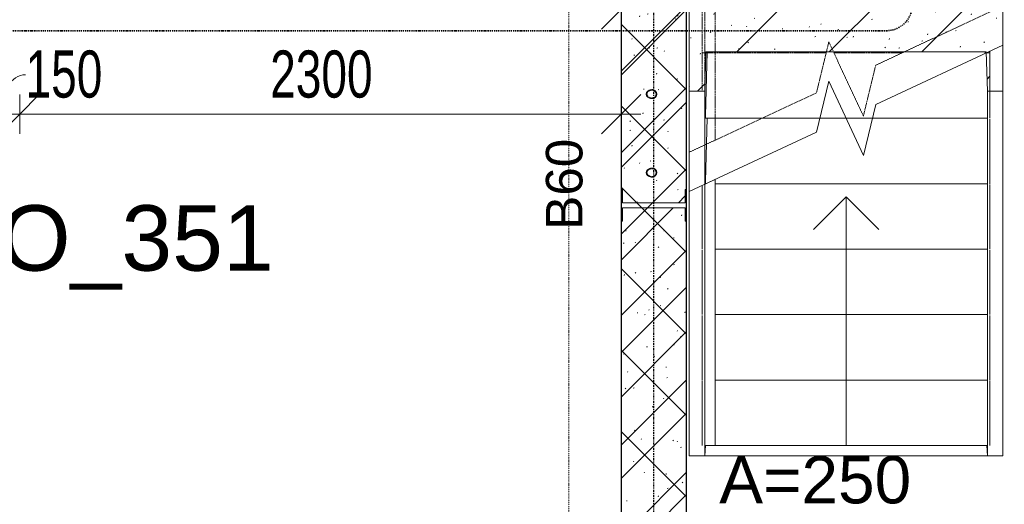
# Model space of a CAD drawing. Header units: millimetres. Extents: x -80560 to 110805, y -11020 to 52719.
# Tile 90 of 152: x 54070 to 57835, y 42355 to 44207. Entities that reach past the tile are written whole.
import ezdxf

# ---------------------------------------------------------------- set-up
doc = ezdxf.new("R2010")
doc.units = ezdxf.units.MM
for name, pattern in [('CENTER2', [20, 8, -4, 4, -4]), ('DASHDOT2', [8, 4, -2, 0, -2]), ('Hidden 1', [3.5, 2, -1.5]), ('HIDDEN2', [4.5, 3, -1.5])]:
    doc.linetypes.add(name, pattern=pattern)
for name, color, linetype, lineweight in [('A-ANNO-DIMS', 211, 'Continuous', 9), ('A-ANNO-DIMS-100', 211, 'Continuous', 9), ('A-ANNO-NOTE', 131, 'Continuous', 18), ('A-ANNO-SYMB', 150, 'Continuous', 9), ('A-DETL-GENF', 92, 'Continuous', 18), ('A-FLOR-HRAL', 11, 'Continuous', 18), ('A-FLOR-HRAL-MBND', 5, 'HIDDEN2', 18), ('A-GENM', 13, 'Continuous', 18), ('A-WALL', 113, 'Continuous', 35), ('A-WALL-PATT', 111, 'Continuous', 35), ('I-WALL', 2, 'Continuous', 18), ('S-GRID', 1, 'Continuous', 9), ('S-STRS', 31, 'Continuous', 18), ('S-STRS-ANNO', 31, 'Continuous', 18), ('S-STRS-IDEN', 31, 'Continuous', 18), ('S-STRS-MBND', 31, 'HIDDEN2', 18)]:
    doc.layers.add(name, color=color, linetype=linetype, lineweight=lineweight)
doc.styles.add('Arial', font='arial.ttf', dxfattribs={"height": 180})
doc.styles.add('Arial_1', font='arial.ttf', dxfattribs={"height": 140})
doc.styles.add('Arial_6', font='arial.ttf', dxfattribs={"width": 0.7, "height": 180})
doc.styles.add('Arial_8', font='arial.ttf', dxfattribs={"height": 250})
doc.dimstyles.new('n3o_1_8', dxfattribs={"dimscale": 304.8, "dimtxt": 183.646692, "dimasz": 0.492126, "dimexe": 0.246063, "dimexo": 0.0625, "dimgap": 0.032808, "dimtad": 1, "dimdec": 0, "dimdsep": 46, "dimtxsty": 'Arial_6', "dimblk1": 'OBLIQUE', "dimblk2": 'OBLIQUE', "dimsah": 1, "dimcen": 0.09, "dimdle": 0.246063, "dimazin": 0, "dimtfac": 1, "dimtdec": 4, "dimtix": 1, "dimtmove": 0, "dimatfit": 3, "dimfxl": 0.246063, "dimfxlon": 1, "dimtvp": 1, "dimtolj": 1, "dimtzin": 0, "dimarcsym": 2})
doc.dimstyles.new('n3o_1_8_1', dxfattribs={"dimscale": 304.8, "dimtxt": 183.646692, "dimasz": 0.492126, "dimexe": 0.246063, "dimexo": 0.0625, "dimgap": 0.032808, "dimtad": 1, "dimdec": 0, "dimdsep": 46, "dimtxsty": 'Arial_6', "dimblk1": 'OBLIQUE', "dimblk2": 'OBLIQUE', "dimsah": 1, "dimcen": 0.09, "dimdle": 0.246063, "dimazin": 0, "dimtfac": 1, "dimtdec": 4, "dimtix": 1, "dimtmove": 2, "dimatfit": 3, "dimfxl": 0.246063, "dimfxlon": 1, "dimtvp": 1, "dimtolj": 1, "dimtzin": 0, "dimarcsym": 2})
doc.dimstyles.new('n3o_1_8_2', dxfattribs={"dimscale": 304.8, "dimtxt": 183.646692, "dimasz": 0.492126, "dimexe": 0.246063, "dimexo": 0.0625, "dimgap": 0.032808, "dimtad": 1, "dimdec": 0, "dimdsep": 46, "dimtxsty": 'Arial_6', "dimblk1": 'OBLIQUE', "dimblk2": 'OBLIQUE', "dimsah": 1, "dimcen": 0.09, "dimdle": 0.246063, "dimazin": 0, "dimtfac": 1, "dimtdec": 4, "dimtix": 1, "dimtmove": 1, "dimatfit": 3, "dimfxl": 0.246063, "dimfxlon": 1, "dimtvp": 1, "dimtolj": 1, "dimtzin": 0, "dimarcsym": 2})
pattern_1 = [(45, (0, 0), (-176.7767, 176.7767), []), (17, (0, 0), (51.37877, 156.87645), [3.353, -159.647, 3.353, -88.647, -134]), (17, (0, 0), (51.37877, 156.87645), [-255, 3.353, -130.647]), (48, (0, 0), (-36.014, 160.26226), [3.353, -158.647, 3.353, -160.647, -132]), (48, (0, 0), (-36.014, 160.26226), [-326, 3.353, -128.647]), (71, (0, 0), (-94.825, 133.12483), [3.353, -156.647, 3.353, -87.247, -131]), (71, (0, 0), (-94.825, 133.12483), [-250.6, 3.353, -127.647])]

# ---------------------------------------------------------------- blocks, each defined once
blk = doc.blocks.new('19112_SW_LeonardoCollege_R2020_rvt-1-DO_00 begane grond')
at = {"layer": 'A-WALL-PATT', "lineweight": 5}
h = blk.add_hatch(dxfattribs=at)
h.set_pattern_fill('FP_209', color=250, angle=45, style=0, pattern_type=2)
h.set_pattern_definition([(135, (31725, 43632.5), (-155.563, -155.563), []), (225, (31725, 43632.5), (155.563, -155.563), [])])
h.paths.add_polyline_path([(31475, 39715), (31725, 39715), (31725, 47550), (31475, 47550), (31475, 39749.387667)], flags=0)
at = {"layer": 'I-WALL', "color": 10, "lineweight": 25}
for p, q in [((31475, 47550), (31475, 39715)), ((31725, 39715), (31725, 47550))]:
    blk.add_line(p, q, dxfattribs=at)
blk = doc.blocks.new('MB 23 Gain Inno _onder element_ - ø83 x 1000-3691080-DO_00 begane grond')
at = {"layer": 'A-GENM', "linetype": 'Hidden 1', "lineweight": 13, "flags": 128}
for points in [[(-17, 0), (-17, 0.2), (-17, 0.4), (-17, 0.8), (-17, 1.2), (-17, 1.7), (-17, 2.3), (-17, 3), (-17, 3.8), (-17, 4.7), (-17, 5.7), (-17, 6.8), (-17, 7.9), (-17, 8)], [(0, -10.9), (-6.3, -9.6), (-11.6, -6), (-15.2, -0.6), (-16.9, 5.6), (-16.7, 12), (-14.7, 18.2), (-11.2, 23.5), (-6.2, 27.6), (0, 29.2)], [(0, 26.5), (-5.5, 25.1), (-9.9, 21.6), (-13, 16.8), (-14.7, 11.4), (-14.9, 5.8), (-13.4, 0.3), (-10.2, -4.4), (-5.5, -7.6), (0, -8.7)], [(0, 29.2), (6.2, 27.6), (11.2, 23.5), (14.7, 18.2), (16.7, 12), (16.9, 5.6), (15.2, -0.6), (11.6, -6), (6.3, -9.6), (0, -10.9)], [(0, -8.7), (5.5, -7.6), (10.2, -4.4), (13.4, 0.3), (14.9, 5.8), (14.7, 11.4), (13, 16.9), (9.9, 21.6), (5.5, 25.1), (0, 26.5)], [(17, 8), (17, 6.9), (17, 5.8), (17, 4.8), (17, 3.9), (17, 3.1), (17, 2.4), (17, 1.8), (17, 1.2), (17, 0.8), (17, 0.5), (17, 0.2), (17, 0.1), (17, 0)]]:
    blk.add_lwpolyline(points, dxfattribs=at)
blk = doc.blocks.new('95251-Leonardo College Leiden_rvt-1-DO_00 begane grond')
at = {"layer": 'A-GENM', "lineweight": 9}
h = blk.add_hatch(dxfattribs=at)
h.set_pattern_fill('FP_251', color=256, style=0, pattern_type=2)
h.set_pattern_definition(pattern_1)
h.paths.add_polyline_path([(31735, 43934.1), (31795, 43934.1), (31799.2, 44083.8), (32870.9, 44083.8), (32875.2, 43934.1), (32935, 43934.1), (32935, 43937.4), (32885, 43937.4), (32885, 44080), (32872.3, 44080.6), (32935, 44109.8), (32935, 44565.5), (31735, 44565.5), (31735, 44248.4)], flags=0)
at = {"layer": 'A-WALL-PATT', "lineweight": 9}
h = blk.add_hatch(dxfattribs=at)
h.set_pattern_fill('FP_251', color=55, style=0, pattern_type=2)
h.set_pattern_definition(pattern_1)
h.paths.add_polyline_path([(31480, 43507.5), (31720, 43507.5), (31720, 43557.5), (31725, 43557.5), (31725, 47530), (31480, 47530), (31480, 47480), (31475, 47480), (31475, 43557.5), (31480, 43557.5)], flags=0)
h.paths.add_polyline_path([(31593.9, 43605.4), (31587.6, 43605.5), (31581.6, 43607.6), (31576.5, 43611.3), (31572.8, 43616.5), (31570.8, 43622.5), (31572.8, 43628.5), (31576.5, 43633.7), (31581.6, 43637.4), (31587.6, 43639.5), (31593.9, 43639.6), (31600, 43637.7), (31604.2, 43635.1), (31607.6, 43631.6), (31610, 43627.3), (31610.9, 43622.5), (31610, 43617.7), (31607.6, 43613.4), (31604.2, 43609.9), (31597.9, 43606.6)], flags=0)
h.paths.add_polyline_path([(31593.9, 43905.4), (31587.6, 43905.5), (31581.6, 43907.6), (31576.5, 43911.3), (31572.8, 43916.5), (31570.8, 43922.5), (31572.8, 43928.5), (31576.5, 43933.7), (31581.6, 43937.4), (31587.6, 43939.5), (31593.9, 43939.6), (31600, 43937.7), (31604.2, 43935.1), (31607.6, 43931.6), (31610, 43927.3), (31610.9, 43922.5), (31608.6, 43915.2), (31607.6, 43913.4), (31604.2, 43909.9), (31600, 43907.3)], flags=0)
h.paths.add_polyline_path([(31593.9, 47012.9), (31587.6, 47013), (31581.6, 47015.1), (31576.5, 47018.8), (31572.8, 47024), (31570.8, 47030), (31572.8, 47036), (31576.5, 47041.2), (31581.6, 47044.9), (31587.6, 47047), (31593.9, 47047.1), (31600, 47045.2), (31604.2, 47042.6), (31607.6, 47039.1), (31610, 47034.8), (31610.9, 47030), (31610, 47025.2), (31607.6, 47020.9), (31604.2, 47017.4), (31600, 47014.8)], flags=0)
h.paths.add_polyline_path([(31593.9, 47312.9), (31587.6, 47313), (31581.6, 47315.1), (31576.5, 47318.8), (31572.8, 47324), (31571.2, 47331.1), (31572.8, 47336), (31576.5, 47341.2), (31581.6, 47344.9), (31587.6, 47347), (31593.9, 47347.1), (31600, 47345.2), (31604.2, 47342.6), (31607.6, 47339.1), (31610, 47334.8), (31610.9, 47330), (31610, 47325.2), (31607.6, 47320.9), (31604.2, 47317.4), (31600, 47314.8)], flags=0)
h = blk.add_hatch(dxfattribs=at)
h.set_pattern_fill('FP_251', color=55, style=0, pattern_type=2)
h.set_pattern_definition(pattern_1)
h.paths.add_polyline_path([(31475, 39715), (31725, 39715), (31725, 43437.5), (31720, 43437.5), (31720, 43487.5), (31480, 43487.5), (31480, 43437.5), (31475, 43437.5), (31475, 39749.4)], flags=0)
at = {"layer": 'A-GENM', "color": 170, "lineweight": 5}
for p, q in [((31735, 44565.5), (31735, 43934.1)), ((32935, 44109.8), (32935, 44565.5)), ((31795, 43934.1), (31799.2, 44083.8)), ((31799.2, 44083.8), (32870.9, 44083.8)), ((32870.9, 44083.8), (32875.2, 43934.1)), ((31735, 43934.1), (31795, 43934.1)), ((32875.2, 43934.1), (32935, 43934.1)), ((32935, 43934.1), (32935, 43937.4))]:
    blk.add_line(p, q, dxfattribs=at)
at = {"layer": 'A-GENM', "color": 130, "lineweight": 9}
for p, q in [((31803.8, 44083.8), (31797, 43840)), ((32866.3, 44077.8), (32866.2, 44083.8)), ((31735, 42540), (31735, 43934.1)), ((31795, 43578.2), (31795, 43934.1)), ((32875.2, 43934.1), (32875.2, 42540)), ((32935, 43934.1), (32935, 42540)), ((31803.7, 43830), (31797, 43590)), ((31797.1, 43830), (32234.6, 43830)), ((32335, 43830), (32435.4, 43830)), ((31797.1, 43580), (31798.9, 43580)), ((31795, 42540), (31795, 42580)), ((31796.9, 42580), (31795, 42540)), ((31796.9, 42580), (31795, 42540)), ((32875.2, 42540), (32873.2, 42580)), ((32875.2, 42540), (32873.2, 42580)), ((31795, 42540), (31735, 42540)), ((32875.2, 42540), (31795, 42540)), ((32935, 42540), (32875.2, 42540))]:
    blk.add_line(p, q, dxfattribs=at)
at = {"layer": 'A-GENM', "color": 130, "lineweight": 9, "flags": 128}
for points in [[(31797, 43840), (31797, 43837.8), (31796.9, 43835.7), (31796.9, 43833.8), (31797, 43832.2), (31797, 43831), (31797.1, 43830.3), (31797.1, 43830)], [(31797, 43590), (31797, 43587.8), (31796.9, 43585.7), (31796.9, 43583.8), (31797, 43582.2), (31797, 43581), (31797.1, 43580.3), (31797.1, 43580)]]:
    blk.add_lwpolyline(points, dxfattribs=at)
at = {"layer": 'A-WALL', "color": 170, "lineweight": 5}
for p, q in [((31725, 43557.5), (31725, 47530)), ((31475, 47480), (31475, 43557.5)), ((31594.4, 43939.4), (31600.6, 43937.7)), ((31600.6, 43937.7), (31606, 43934.1)), ((31606, 43910.9), (31600.6, 43907.3)), ((31606, 43934.1), (31609.6, 43928.8)), ((31609.6, 43916.2), (31606, 43910.9)), ((31609.6, 43928.8), (31610.9, 43922.5)), ((31610.9, 43922.5), (31609.6, 43916.2)), ((31594.4, 43639.4), (31600.6, 43637.7)), ((31600.6, 43637.7), (31606, 43634.1)), ((31606, 43610.9), (31600.6, 43607.3)), ((31606, 43634.1), (31609.6, 43628.8)), ((31609.6, 43616.2), (31606, 43610.9)), ((31609.6, 43628.8), (31610.9, 43622.5)), ((31610.9, 43622.5), (31609.6, 43616.2)), ((31475, 43557.5), (31480, 43557.5)), ((31480, 43557.5), (31480, 43507.5)), ((31720, 43507.5), (31720, 43557.5)), ((31720, 43557.5), (31725, 43557.5)), ((31480, 43507.5), (31720, 43507.5)), ((31720, 43487.5), (31480, 43487.5)), ((31480, 43487.5), (31480, 43437.5)), ((31720, 43437.5), (31720, 43487.5)), ((31480, 43437.5), (31475, 43437.5)), ((31475, 43437.5), (31475, 39715)), ((31725, 43437.5), (31720, 43437.5)), ((31725, 39715), (31725, 43437.5))]:
    blk.add_line(p, q, dxfattribs=at)
at = {"layer": 'A-WALL', "color": 170, "lineweight": 5, "flags": 128}
for points in [[(31570.8, 43922.5), (31572.4, 43928.7), (31576.5, 43933.7), (31581.8, 43937.2), (31588, 43939.2), (31594.4, 43939.4)], [(31600.6, 43907.3), (31594.4, 43905.6), (31588, 43905.8), (31581.8, 43907.8), (31576.5, 43911.3), (31572.4, 43916.3), (31570.8, 43922.5)], [(31570.8, 43622.5), (31572.4, 43628.7), (31576.5, 43633.7), (31581.8, 43637.2), (31588, 43639.2), (31594.4, 43639.4)], [(31600.6, 43607.3), (31594.4, 43605.6), (31588, 43605.8), (31581.8, 43607.8), (31576.5, 43611.3), (31572.4, 43616.3), (31570.8, 43622.5)]]:
    blk.add_lwpolyline(points, dxfattribs=at)
at = {"color": 130, "lineweight": 9, "extrusion": (0, 0, -1), "rotation": 270.0000000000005}
for p in [(-31600, 43922.5), (-31600, 43622.5)]:
    blk.add_blockref('MB 23 Gain Inno _onder element_ - ø83 x 1000-3691080-DO_00 begane grond', p, dxfattribs=at)
blk = doc.blocks.new('Railing - Railing-32694522-DO_00 begane grond')
at = {"layer": 'A-FLOR-HRAL'}
for p, q in [((31835, 43596.8), (31795, 43578.2)), ((31795, 42580), (31795, 43578.2)), ((31835, 42580), (31835, 43596.8)), ((31835, 42580), (31795, 42580))]:
    blk.add_line(p, q, dxfattribs=at)
at = {"layer": 'A-FLOR-HRAL-MBND'}
for p, q in [((31795, 46230), (31835, 46230)), ((31795, 46080), (31795, 46230)), ((31835, 46080), (31835, 46230)), ((31795, 43728.2), (31795, 46080)), ((31835, 43746.8), (31835, 46080))]:
    blk.add_line(p, q, dxfattribs=at)
blk = doc.blocks.new('01_n3o_symbool_lijn_met_tekst - brandwerend_B60-31157512-DO_00 begane grond')
at = {"layer": 'A-DETL-GENF', "color": 3, "linetype": 'DASHDOT2'}
blk.add_line((0, 0), (8362.5, 0), dxfattribs=at)
blk = doc.blocks.new('DIMBLOCK88-DO_00 begane grond')
at = {"layer": 'A-ANNO-DIMS-100'}
for p, q in [((49144.8, 44245.4), (49219.8, 44320.4)), ((49144.8, 44320.4), (49144.8, 44170.4)), ((49144.8, 44245.4), (49144.8, 44320.4)), ((56369.8, 44245.4), (56444.8, 44320.4)), ((56369.8, 44320.4), (56369.8, 44170.4)), ((56369.8, 44245.4), (56369.8, 44320.4)), ((49144.8, 44245.4), (49069.8, 44170.4)), ((49144.8, 44245.4), (56369.8, 44245.4)), ((56369.8, 44245.4), (56294.8, 44170.4))]:
    blk.add_line(p, q, dxfattribs=at)
at = {"layer": 'A-ANNO-DIMS-100', "color": 0, "insert": (52565.2, 44489.1), "char_height": 180, "width": 461.094, "attachment_point": 1, "line_spacing_factor": 0.941778, "style": 'Arial_6'}
blk.add_mtext('7225', dxfattribs=at)
blk = doc.blocks.new('_Oblique')
at = {"color": 0, "linetype": 'ByBlock', "lineweight": -2}
blk.add_line((-0.5, -0.5), (0.5, 0.5), dxfattribs=at)
blk = doc.blocks.new('DIMBLOCK89-DO_00 begane grond')
at = {"layer": 'A-ANNO-DIMS-100'}
for p, q in [((56369.8, 44245.4), (56444.8, 44320.4)), ((56369.8, 44320.4), (56369.8, 44170.4)), ((56369.8, 44245.4), (56369.8, 44320.4)), ((56619.8, 44245.4), (56694.8, 44320.4)), ((56619.8, 44320.4), (56619.8, 44170.4)), ((56619.8, 44245.4), (56619.8, 44320.4)), ((56369.8, 44245.4), (56294.8, 44170.4)), ((56369.8, 44245.4), (56619.8, 44245.4)), ((56619.8, 44245.4), (56544.8, 44170.4))]:
    blk.add_line(p, q, dxfattribs=at)
blk.add_ellipse((56285.1, 44245.4), major_axis=(209.7, 0), ratio=0.72125, start_param=0, end_param=1.570796, dxfattribs=at)
at = {"layer": 'A-ANNO-DIMS-100', "color": 0, "insert": (55996.9, 44489.1), "char_height": 180, "width": 345.821, "attachment_point": 1, "line_spacing_factor": 0.941778, "style": 'Arial_6'}
blk.add_mtext('250', dxfattribs=at)
blk = doc.blocks.new('DIMBLOCK90-DO_00 begane grond')
at = {"layer": 'A-ANNO-DIMS-100'}
for p, q in [((56619.8, 44245.4), (56694.8, 44320.4)), ((56619.8, 44320.4), (56619.8, 44170.4)), ((56619.8, 44245.4), (56619.8, 44320.4)), ((59219.8, 44245.4), (59294.8, 44320.4)), ((59219.8, 44320.4), (59219.8, 44170.4)), ((59219.8, 44245.4), (59219.8, 44320.4)), ((56619.8, 44245.4), (56544.8, 44170.4)), ((56619.8, 44245.4), (59219.8, 44245.4)), ((59219.8, 44245.4), (59144.8, 44170.4))]:
    blk.add_line(p, q, dxfattribs=at)
at = {"layer": 'A-ANNO-DIMS-100', "color": 0, "insert": (57958.8, 44489.1), "char_height": 180, "width": 461.094, "attachment_point": 1, "line_spacing_factor": 0.941778, "style": 'Arial_6'}
blk.add_mtext('2600', dxfattribs=at)
blk = doc.blocks.new('DIMBLOCK319-DO_00 begane grond')
at = {"layer": 'A-ANNO-DIMS-100'}
for p, q in [((53919.8, 43845.4), (53994.8, 43920.4)), ((53919.8, 43920.4), (53919.8, 43770.4)), ((53919.8, 43845.4), (53919.8, 43920.4)), ((54069.8, 43845.4), (54144.8, 43920.4)), ((54069.8, 43920.4), (54069.8, 43770.4)), ((54069.8, 43845.4), (54069.8, 43920.4)), ((53919.8, 43845.4), (53844.8, 43770.4)), ((53919.8, 43845.4), (54069.8, 43845.4)), ((54069.8, 43845.4), (53994.8, 43770.4))]:
    blk.add_line(p, q, dxfattribs=at)
blk.add_ellipse((54092.2, 43845.4), major_axis=(0, 151.3), ratio=0.643696, start_param=0, end_param=1.570796, dxfattribs=at)
at = {"layer": 'A-ANNO-DIMS-100', "color": 0, "insert": (54092.2, 44089.1), "char_height": 180, "width": 345.821, "attachment_point": 1, "line_spacing_factor": 0.941778, "style": 'Arial_6'}
blk.add_mtext('150', dxfattribs=at)
blk = doc.blocks.new('DIMBLOCK320-DO_00 begane grond')
at = {"layer": 'A-ANNO-DIMS-100'}
for p, q in [((54069.8, 43845.4), (54144.8, 43920.4)), ((54069.8, 43920.4), (54069.8, 43770.4)), ((54069.8, 43845.4), (54069.8, 43920.4)), ((56369.8, 43845.4), (56444.8, 43920.4)), ((56369.8, 43920.4), (56369.8, 43770.4)), ((56369.8, 43845.4), (56369.8, 43920.4)), ((54069.8, 43845.4), (53994.8, 43770.4)), ((54069.8, 43845.4), (56444.8, 43845.4)), ((56369.8, 43845.4), (56294.8, 43770.4))]:
    blk.add_line(p, q, dxfattribs=at)
at = {"layer": 'A-ANNO-DIMS-100', "color": 0, "insert": (55027.7, 44089.1), "char_height": 180, "width": 461.094, "attachment_point": 1, "line_spacing_factor": 0.941778, "style": 'Arial_6'}
blk.add_mtext('2300', dxfattribs=at)

msp = doc.modelspace()

# ---------------------------------------------------------------- linework, layer by layer
at = {"layer": 'A-ANNO-SYMB', "linetype": 'DASHDOT2', "lineweight": 35}
msp.add_line((48034.6, 44164.6), (57383.7, 44164.6), dxfattribs=at)
msp.add_arc((57383.7, 44264.6), 100, 270, 0, dxfattribs=at)
at = {"layer": 'S-GRID', "linetype": 'CENTER2', "lineweight": 25}
msp.add_line((56494.8, 4383.3), (56494.8, 52119.1), dxfattribs=at)
at = {"layer": 'S-STRS'}
for p, q in [((57829.8, 43937.4), (57829.8, 44109.8)), ((57765.9, 44080), (57779.8, 44080)), ((57779.8, 44080), (57779.8, 44086.5)), ((57779.8, 43830), (57779.8, 44080)), ((57129.4, 43830), (57229.8, 43830)), ((57330.3, 43830), (57768.5, 43830)), ((57779.8, 43580), (57779.8, 43826.7)), ((56679.8, 43330), (56679.8, 43570.2)), ((56729.8, 43580), (57768.5, 43580)), ((57779.8, 43330), (57779.8, 43576.7)), ((56679.8, 43080), (56679.8, 43326.7)), ((56729.8, 43330), (57768.5, 43330)), ((57779.8, 43080), (57779.8, 43326.7)), ((56679.8, 42830), (56679.8, 43076.7)), ((56729.8, 43080), (57768.5, 43080)), ((57779.8, 42830), (57779.8, 43076.7)), ((56679.8, 42580), (56679.8, 42826.7)), ((56729.8, 42830), (57768.5, 42830)), ((57779.8, 42580), (57779.8, 42826.7)), ((56729.8, 42580), (57768.5, 42580))]:
    msp.add_line(p, q, dxfattribs=at)
at = {"layer": 'S-STRS-ANNO'}
for p, q in [((57229.8, 43530), (57104.8, 43405)), ((57229.8, 43330), (57229.8, 43530)), ((57229.8, 43530), (57354.8, 43405)), ((57229.8, 43080), (57229.8, 43330)), ((57229.8, 42830), (57229.8, 43080)), ((57229.8, 42580), (57229.8, 42830))]:
    msp.add_line(p, q, dxfattribs=at)
at = {"layer": 'S-STRS-MBND'}
for p, q in [((56629.8, 43937.4), (56629.8, 46141.6)), ((56679.8, 43937.4), (56679.8, 46141.6)), ((57829.8, 44259.8), (57343.1, 44032.8)), ((57163.8, 44121.6), (57116.5, 43927.2)), ((57295.9, 43838.4), (57163.8, 44121.6)), ((56679.8, 44080), (57153.7, 44080)), ((57183.2, 44080), (57444.3, 44080)), ((57343.1, 44032.8), (57295.9, 43838.4)), ((57116.5, 43927.2), (56629.8, 43700.2)), ((56691.3, 43830), (56908.1, 43830))]:
    msp.add_line(p, q, dxfattribs=at)
at = {"layer": 'S-STRS-MBND', "linetype": 'Continuous'}
for p, q in [((57829.8, 44109.8), (57343.1, 43882.8)), ((57163.8, 43971.6), (57116.5, 43777.2)), ((57295.9, 43688.4), (57163.8, 43971.6)), ((57343.1, 43882.8), (57295.9, 43688.4)), ((57116.5, 43777.2), (56629.8, 43550.2))]:
    msp.add_line(p, q, dxfattribs=at)

# ---------------------------------------------------------------- block references
at = {"color": 250, "lineweight": 5}
for name in ['19112_SW_LeonardoCollege_R2020_rvt-1-DO_00 begane grond', '95251-Leonardo College Leiden_rvt-1-DO_00 begane grond']:
    msp.add_blockref(name, (24894.8, 0), dxfattribs=at)
at = {"layer": 'A-DETL-GENF', "color": 3, "linetype": 'DASHDOT2', "rotation": 269.9999999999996}
msp.add_blockref('01_n3o_symbool_lijn_met_tekst - brandwerend_B60-31157512-DO_00 begane grond', (56169.8, 47800), dxfattribs=at)
at = {"layer": 'A-FLOR-HRAL'}
msp.add_blockref('Railing - Railing-32694522-DO_00 begane grond', (24894.8, 0), dxfattribs=at)

# ---------------------------------------------------------------- texts
at = {"layer": 'A-ANNO-NOTE', "color": 3, "linetype": 'DASHDOT2', "insert": (56081.8, 43404), "char_height": 140, "width": 408.861, "attachment_point": 1, "rotation": 90, "style": 'Arial_1'}
msp.add_mtext('B60', dxfattribs=at)
at = {"layer": 'A-ANNO-SYMB', "insert": (53100.2, 43497.9), "char_height": 250, "width": 2332.911, "attachment_point": 1, "style": 'Arial_8'}
msp.add_mtext('zie: UO_351', dxfattribs=at)
at = {"layer": 'S-STRS-IDEN', "lineweight": 9, "insert": (56744.7, 42538.9), "char_height": 180, "width": 881.856, "attachment_point": 1, "style": 'Arial'}
msp.add_mtext('A=250', dxfattribs=at)

# ---------------------------------------------------------------- dimensions: what is measured, and where the dimension line sits
at = {"layer": 'A-ANNO-DIMS'}
for base, p1, p2, override, picture, middle in [((56369.8, 44245.4), (49144.8, 44320.4), (56369.8, 44320.4), {"dimpost": '<>', "dimfxl": 7225}, 'DIMBLOCK88-DO_00 begane grond', (52757.3, 44347.3)), ((56369.8, 43845.4), (54069.8, 43920.4), (56369.8, 43920.4), {"dimpost": '<>', "dimfxl": 2300}, 'DIMBLOCK320-DO_00 begane grond', (55219.8, 43947.3))]:
    dim = msp.add_linear_dim(base=base, p1=p1, p2=p2, dimstyle='n3o_1_8', override=override, dxfattribs=at)
    dim.commit()
    dim.dimension.update_dxf_attribs({"geometry": picture, "text_midpoint": middle})
for base, p1, p2, dimstyle, override, picture, middle in [((56619.8, 44245.4), (56369.8, 44320.4), (56619.8, 44320.4), 'n3o_1_8_2', {"dimpost": '<>', "dimfxl": 250}, 'DIMBLOCK89-DO_00 begane grond', (56169.8, 44369.1)), ((59219.8, 44245.4), (56619.8, 44320.4), (59219.8, 44320.4), 'n3o_1_8_1', {"dimpost": '<>', "dimfxl": 2600}, 'DIMBLOCK90-DO_00 begane grond', (58189.3, 44369.1)), ((54069.8, 43845.4), (53919.8, 43920.4), (54069.8, 43920.4), 'n3o_1_8_2', {"dimpost": '<>', "dimfxl": 150}, 'DIMBLOCK319-DO_00 begane grond', (54265.1, 43969.1))]:
    dim = msp.add_linear_dim(base=base, p1=p1, p2=p2, dimstyle=dimstyle, override=override, dxfattribs=at)
    dim.commit()
    dim.dimension.update_dxf_attribs({"geometry": picture, "text_midpoint": middle, "dimtype": 160})

doc.saveas('drawing.dxf')
